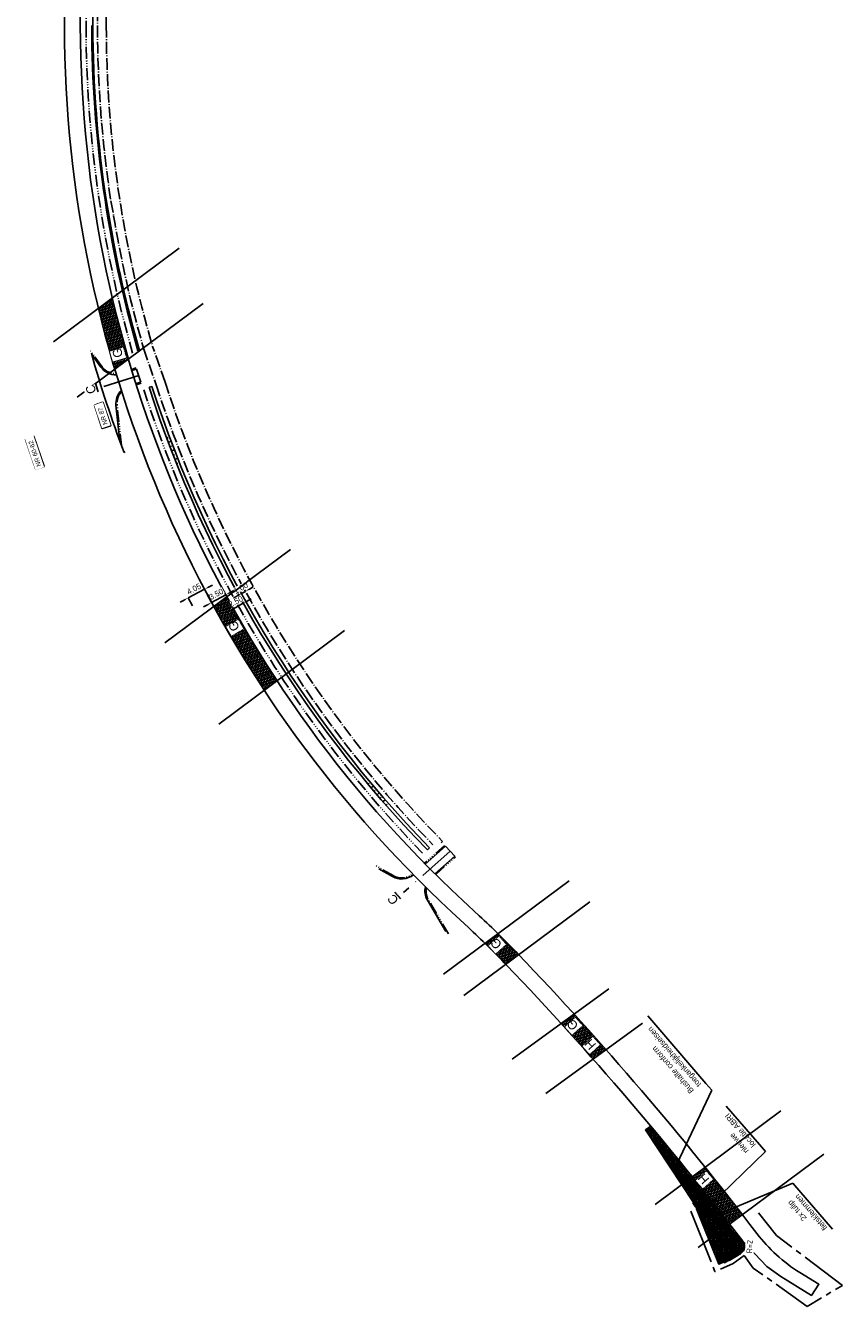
# Model space of a CAD drawing. Header units: metres. Extents: x 121793 to 127505, y 451003 to 453667.
# Tile 1 of 40: x 123477 to 123656, y 451003 to 451284. Entities that reach past the tile are written whole.
import ezdxf

# ---------------------------------------------------------------- set-up
doc = ezdxf.new("R2010")
doc.units = ezdxf.units.M
doc.header["$LTSCALE"] = 4
for name, pattern in [('DASHED2', [0.375, 0.25, -0.125]), ('ONTWERPAS', [3, 2, -0.5, 0, -0.5]), ('ontwerpbestand sloot WK$0$STREEP-3X-PUNT', [1.17, 0.65, -0.1, 0.04, -0.1, 0.04, -0.1, 0.04, -0.1]), ('ontwerpbestand sloot WK$0$STREEP-PUNT', [0.89, 0.65, -0.1, 0.04, -0.1]), ('PROFIEL', [3.9, 3, -0.3, 0.3, -0.3]), ('STREEP-4X-PUNT', [1.31, 0.65, -0.1, 0.04, -0.1, 0.04, -0.1, 0.04, -0.1, 0.04, -0.1])]:
    doc.linetypes.add(name, pattern=pattern)
for name, color, linetype in [('WEG-AS-ONTWERP', 2, 'ONTWERPAS'), ('WEG-NW-ARBI', 253, 'Continuous'), ('WEG-NW-ARCERING18', 1, 'Continuous'), ('WEG-NW-AS-ONTWERP INRITTEN', 2, 'ONTWERPAS'), ('WEG-NW-BAND-10_20', 7, 'STREEP-4X-PUNT'), ('WEG-NW-BERM', 3, 'Continuous'), ('WEG-NW-HEKWERKEN', 7, 'ontwerpbestand sloot WK$0$RASTER'), ('WEG-NW-VERHARDING', 42, 'Continuous'), ('WEG-NW-VERHARDINGSTYPE', 2, 'Continuous'), ('WEG-NW-WERKGRENS', 10, 'PROFIEL'), ('WEG-XX-BEMATING25', 7, 'Continuous'), ('WEG-XX-FREESVAK SCHEIDING', 2, 'DASHED2'), ('WEG-XX-HUISNUMMER INRIT', 7, 'Continuous'), ('WEG-XX-HULPLIJNEN', 40, 'Continuous'), ('WEG-XX-TEKST25', 7, 'Continuous'), ('WEG-XX-TEKST25 RADIUS', 7, 'Continuous')]:
    doc.layers.add(name, color=color, linetype=linetype)
doc.layers.add('WEG-NW-AANKOOPGRENS NIET PRINTEN', color=7, linetype='ontwerpbestand sloot WK$0$STREEP-PUNT', plot=False)
doc.styles.add('DIMENSIE', font='provutr.shx')
doc.styles.add('ontwerpbestand sloot WK$0$50MM-500', font='provutr.shx', dxfattribs={"height": 2.5})
doc.styles.add('ontwerpbestand sloot WK$0$DIMENSIE', font='provutr.shx')
doc.styles.add('STANDAARD', font='isocp2.shx')
doc.linetypes.add('ontwerpbestand sloot WK$0$RASTER', pattern='A,0.25,-0.25,[150,BLOK.SHX,S=0.25,R=0,X=0,Y=0],-0.25,0.25', length=1)
doc.dimstyles.new('ontwerpbestand sloot WK$0$WVV500', dxfattribs={"dimtxt": 1.25, "dimasz": 1, "dimexe": 0, "dimexo": 2, "dimgap": 0.5, "dimtad": 1, "dimzin": 0, "dimdsep": 46, "dimtxsty": 'ontwerpbestand sloot WK$0$DIMENSIE', "dimcen": 0, "dimdle": 1.25, "dimclrd": 256, "dimclre": 256, "dimclrt": 256, "dimaunit": 2, "dimadec": 0, "dimazin": 0, "dimtfac": 1, "dimtdec": 3, "dimtix": 1, "dimtmove": 2, "dimatfit": 3, "dimfxl": 0, "dimtolj": 1, "dimtzin": 0, "dimarcsym": 0})
doc.dimstyles.new('WVV500', dxfattribs={"dimtxt": 1.25, "dimasz": 1, "dimexe": 0, "dimexo": 2, "dimgap": 0.5, "dimtad": 1, "dimzin": 0, "dimdsep": 46, "dimtxsty": 'DIMENSIE', "dimcen": 0, "dimdle": 1.25, "dimclrd": 256, "dimclre": 256, "dimclrt": 256, "dimaunit": 2, "dimadec": 0, "dimazin": 0, "dimtfac": 1, "dimtdec": 3, "dimtix": 1, "dimtmove": 2, "dimatfit": 3, "dimfxl": 0, "dimtolj": 1, "dimtzin": 0, "dimarcsym": 0})

# ---------------------------------------------------------------- blocks, each defined once
blk = doc.blocks.new('*D7')
at = {"layer": 'WEG-XX-BEMATING25', "linetype": 'Continuous', "lineweight": -2, "transparency": 16777216}
for p, q in [((123523.73, 451161.55), (123524.71, 451159.81)), ((123522.96, 451158.83), (123522.09, 451158.34)), ((123522.86, 451161.06), (123523.84, 451159.32)), ((123524.71, 451159.81), (123523.84, 451159.32)), ((123525.58, 451160.29), (123526.45, 451160.78))]:
    blk.add_line(p, q, dxfattribs=at)
at = {"layer": 'WEG-XX-BEMATING25', "linetype": 'Continuous', "transparency": 16777216}
for points in [[(123522.88, 451158.97), (123523.05, 451158.68), (123523.84, 451159.32)], [(123525.5, 451160.44), (123525.66, 451160.15), (123524.71, 451159.81)]]:
    blk.add_solid(points, dxfattribs=at)
at = {"layer": 'WEG-XX-BEMATING25', "linetype": 'Continuous', "transparency": 16777216, "insert": (123523.72, 451160.54), "char_height": 1.25, "attachment_point": 5, "rotation": 29.2958, "style": 'ontwerpbestand sloot WK$0$DIMENSIE', "bg_fill": 3, "box_fill_scale": 1.1, "bg_fill_color": 256, "bg_fill_true_color": 13158600, "bg_fill_transparency": 0}
blk.add_mtext('\\A1;1.00', dxfattribs=at)
at = {"layer": 'Defpoints', "color": 0, "linetype": 'Continuous', "transparency": 16777216}
for p in [(123523.84, 451159.32), (123523.84, 451159.32), (123524.71, 451159.81)]:
    blk.add_point(p, dxfattribs=at)
blk = doc.blocks.new('*D8')
at = {"layer": 'WEG-XX-BEMATING25', "linetype": 'Continuous', "lineweight": -2, "transparency": 16777216}
for p, q in [((123523.28, 451158.94), (123524.26, 451157.2)), ((123521.21, 451155.49), (123520.33, 451155)), ((123521.1, 451157.72), (123522.08, 451155.97)), ((123524.26, 451157.2), (123522.08, 451155.97)), ((123525.13, 451157.69), (123526, 451158.18))]:
    blk.add_line(p, q, dxfattribs=at)
at = {"layer": 'WEG-XX-BEMATING25', "linetype": 'Continuous', "transparency": 16777216}
for points in [[(123521.12, 451155.63), (123521.29, 451155.34), (123522.08, 451155.97)], [(123525.05, 451157.83), (123525.21, 451157.54), (123524.26, 451157.2)]]:
    blk.add_solid(points, dxfattribs=at)
at = {"layer": 'WEG-XX-BEMATING25', "linetype": 'Continuous', "transparency": 16777216, "insert": (123522.61, 451157.58), "char_height": 1.25, "attachment_point": 5, "rotation": 29.2958, "style": 'ontwerpbestand sloot WK$0$DIMENSIE', "bg_fill": 3, "box_fill_scale": 1.1, "bg_fill_color": 256, "bg_fill_true_color": 13158600, "bg_fill_transparency": 0}
blk.add_mtext('\\A1;2.50', dxfattribs=at)
at = {"layer": 'Defpoints', "color": 0, "linetype": 'Continuous', "transparency": 16777216}
for p in [(123522.08, 451155.97), (123522.08, 451155.97), (123524.26, 451157.2)]:
    blk.add_point(p, dxfattribs=at)
blk = doc.blocks.new('*D9')
at = {"layer": 'WEG-XX-BEMATING25', "linetype": 'Continuous', "lineweight": -2, "transparency": 16777216}
for p, q in [((123516.36, 451159.12), (123517.31, 451157.36)), ((123520.39, 451159.03), (123517.31, 451157.36)), ((123519.43, 451160.79), (123520.39, 451159.03)), ((123521.27, 451159.51), (123522.15, 451159.99)), ((123516.44, 451156.88), (123515.56, 451156.4))]:
    blk.add_line(p, q, dxfattribs=at)
at = {"layer": 'WEG-XX-BEMATING25', "linetype": 'Continuous', "transparency": 16777216}
for points in [[(123521.19, 451159.65), (123521.35, 451159.36), (123520.39, 451159.03)], [(123516.36, 451157.03), (123516.52, 451156.73), (123517.31, 451157.36)]]:
    blk.add_solid(points, dxfattribs=at)
at = {"layer": 'WEG-XX-BEMATING25', "linetype": 'Continuous', "transparency": 16777216, "insert": (123518.31, 451159.2), "char_height": 1.25, "attachment_point": 5, "rotation": 28.5337, "style": 'ontwerpbestand sloot WK$0$DIMENSIE', "bg_fill": 3, "box_fill_scale": 1.1, "bg_fill_color": 256, "bg_fill_true_color": 13158600, "bg_fill_transparency": 0}
blk.add_mtext('\\A1;3.50', dxfattribs=at)
at = {"layer": 'Defpoints', "color": 0, "linetype": 'Continuous', "transparency": 16777216}
for p in [(123520.39, 451159.03), (123517.31, 451157.36), (123517.31, 451157.36)]:
    blk.add_point(p, dxfattribs=at)
blk = doc.blocks.new('*D10')
at = {"layer": 'Defpoints', "linetype": 'Continuous', "lineweight": -2, "transparency": 16777216}
for p, q in [((123516.64, 451160.74), (123517.52, 451161.2)), ((123515.75, 451160.27), (123512.17, 451158.38)), ((123513.11, 451156.61), (123512.17, 451158.38)), ((123516.69, 451158.5), (123515.75, 451160.27)), ((123511.29, 451157.91), (123510.4, 451157.45))]:
    blk.add_line(p, q, dxfattribs=at)
at = {"layer": 'Defpoints', "color": 0, "linetype": 'Continuous', "transparency": 16777216}
for p in [(123512.17, 451158.38), (123512.17, 451158.38), (123515.75, 451160.27)]:
    blk.add_point(p, dxfattribs=at)
at = {"layer": 'Defpoints', "linetype": 'Continuous', "transparency": 16777216}
for points in [[(123511.21, 451158.06), (123511.37, 451157.77), (123512.17, 451158.38)], [(123516.56, 451160.88), (123516.72, 451160.59), (123515.75, 451160.27)]]:
    blk.add_solid(points, dxfattribs=at)
at = {"layer": 'Defpoints', "linetype": 'Continuous', "transparency": 16777216, "insert": (123513.43, 451160.34), "char_height": 1.25, "attachment_point": 5, "rotation": 27.822, "style": 'ontwerpbestand sloot WK$0$DIMENSIE'}
blk.add_mtext('\\A1;4.05', dxfattribs=at)

msp = doc.modelspace()

# ---------------------------------------------------------------- hatches: boundary and pattern name
at = {"layer": 'WEG-NW-ARBI'}
h = msp.add_hatch(color=256, dxfattribs=at)
h.dxf.hatch_style = 1
h.paths.add_polyline_path([(123627.017, 451025.127), (123625.36, 451027.234), (123624.178, 451026.314), (123625.84, 451024.201)])
at = {"layer": 'WEG-NW-ARCERING18'}
h = msp.add_hatch(dxfattribs=at)
h.set_pattern_fill('NET3', color=256, scale=0.2, angle=257.6794, style=0)
h.set_pattern_definition([(257.6794, (123492.4715, 451208.5008), (0.620375, -0.135497), []), (317.6794, (123492.4715, 451208.5008), (0.427532, 0.469512), []), (17.6794, (123492.4715, 451208.5008), (-0.192843, 0.60501), [])])
h.paths.add_polyline_path([(123495.528, 451224.118), (123492.472, 451221.848, 0.0129972), (123496.071, 451208.501), (123499.064, 451210.724, -0.0131981)])
h = msp.add_hatch(dxfattribs=at)
h.set_pattern_fill('NET3', color=256, scale=0.2, angle=257.6794, style=0)
h.set_pattern_definition([(257.6794, (123577.258, 451071.37307), (0.620375, -0.135497), []), (317.6794, (123577.258, 451071.37307), (0.427532, 0.469512), []), (17.6794, (123577.258, 451071.37307), (-0.192843, 0.60501), [])])
edge = h.paths.add_edge_path()
edge.add_line((123581.828, 451078.076), (123584.66, 451080.179))
edge.add_arc((123067.359, 450585.002), 716.101, 43.748231, 43.76269)
edge.add_arc((123437.565, 450939.554), 203.5, 43.76269, 45.53828)
edge.add_line((123580.103, 451084.796), (123577.258, 451082.683))
edge.add_arc((123437.565, 450939.554), 200, 43.83696, 45.69605, ccw=False)
h = msp.add_hatch(dxfattribs=at)
h.set_pattern_fill('NET3', color=256, scale=0.2, angle=257.6794, style=0)
h.set_pattern_definition([(257.6794, (123593.9624, 451057.2844), (0.620375, -0.135497), []), (317.6794, (123593.9624, 451057.2844), (0.427532, 0.469512), []), (17.6794, (123593.9624, 451057.2844), (-0.192843, 0.60501), [])])
h.paths.add_polyline_path([(123596.816, 451067.159), (123593.962, 451065.091, -0.0018521), (123597.514, 451061.166), (123600.122, 451063.504, 0.0017205)])
h.paths.add_polyline_path([(123603.824, 451059.349, 0.0019428), (123600.122, 451063.504), (123597.514, 451061.166, -0.0018191), (123600.974, 451057.284)])
h = msp.add_hatch(dxfattribs=at)
h.set_pattern_fill('NET3', color=256, scale=0.2, angle=257.6794, style=0)
h.set_pattern_definition([(257.6794, (123622.73156, 451021.1161), (0.620375, -0.135497), []), (317.6794, (123622.73156, 451021.1161), (0.427532, 0.469512), []), (17.6794, (123622.73156, 451021.1161), (-0.192843, 0.60501), [])])
h.paths.add_polyline_path([(123625.545, 451033.587), (123622.732, 451031.497, -0.0046264), (123630.922, 451021.116), (123633.733, 451023.204, 0.0046165)])

# ---------------------------------------------------------------- linework, layer by layer
at = {"layer": 'WEG-AS-ONTWERP'}
msp.add_lwpolyline([(123569.59, 451102.882), (123559.383, 451093.785)], dxfattribs=at)
at = {"layer": 'WEG-NW-AANKOOPGRENS NIET PRINTEN'}
msp.add_line((123502.421, 451212.899), (123505.162, 451205.048), dxfattribs=at)
at = {"layer": 'WEG-NW-AANKOOPGRENS NIET PRINTEN', "flags": 128}
msp.add_lwpolyline([(123492.164, 451326.546), (123492.262, 451283.8, 0.0373033), (123495.223, 451245.366)], format="xyb", dxfattribs=at)
msp.add_lwpolyline([(123495.223, 451245.366), (123495.818, 451242.135)], dxfattribs=at)
at = {"layer": 'WEG-NW-AANKOOPGRENS NIET PRINTEN'}
for centre, radius, start, end in [((123750.96, 451284.396), 258.618, 189.40496, 196.04903), ((123750.962, 451284.396), 258.29, 197.89092, 224.21234)]:
    msp.add_arc(centre, radius, start, end, dxfattribs=at)
at = {"layer": 'WEG-NW-ARBI', "flags": 128}
msp.add_lwpolyline([(123627.017, 451025.127), (123625.84, 451024.201), (123624.178, 451026.314), (123625.36, 451027.234), (123627.018, 451025.126)], dxfattribs=at)
at = {"layer": 'WEG-NW-AS-ONTWERP INRITTEN'}
msp.add_lwpolyline([(123501.309, 451207.095), (123493.151, 451204.538)], dxfattribs=at)
at = {"layer": 'WEG-NW-BAND-10_20'}
for points in [[(123496.362, 451207.53, -0.2474806), (123493.228, 451209.083), (123490.745, 451212.519)], [(123500.785, 451208.765), (123499.744, 451208.439, -0.3228228)], [(123497.528, 451191.757), (123496.581, 451200.62, -0.2193044), (123497.584, 451203.594)], [(123568.406, 451104.137), (123563.999, 451100.209, -0.3228228)], [(123561.382, 451097.878, -0.3138231), (123557.113, 451097.505), (123553.367, 451099.655)], [(123569.266, 451084.724), (123564.84, 451092.266, -0.1818451), (123564.391, 451094.868)]]:
    msp.add_lwpolyline(points, format="xyb", dxfattribs=at)
for points in [[(123500.779, 451205.095), (123501.833, 451205.426)], [(123566.458, 451097.746), (123570.791, 451101.608)]]:
    msp.add_lwpolyline(points, dxfattribs=at)
at = {"layer": 'WEG-NW-BERM', "linetype": 'ontwerpbestand sloot WK$0$STREEP-3X-PUNT'}
msp.add_line((123489.318, 451476.743), (123489.762, 451283.794), dxfattribs=at)
at = {"layer": 'WEG-NW-BERM'}
for p, q in [((123498.331, 451223.144), (123498.491, 451223.186)), ((123498.569, 451222.173), (123498.888, 451222.257)), ((123498.81, 451221.202), (123498.969, 451221.244)), ((123499.057, 451220.233), (123499.374, 451220.317)), ((123499.311, 451219.266), (123499.463, 451219.306)), ((123499.565, 451218.299), (123499.875, 451218.38)), ((123499.82, 451217.332), (123499.972, 451217.372)), ((123501.46, 451212.623), (123501.143, 451212.531)), ((123503.582, 451204.538), (123504.21, 451204.741)), ((123507.45, 451193.398), (123507.766, 451193.521)), ((123507.814, 451192.466), (123508.425, 451192.705)), ((123508.178, 451191.535), (123508.473, 451191.65)), ((123508.541, 451190.603), (123509.139, 451190.837)), ((123508.905, 451189.672), (123509.195, 451189.785)), ((123509.268, 451188.74), (123509.868, 451188.974)), ((123509.632, 451187.809), (123509.931, 451187.925)), ((123551.647, 451117.52), (123551.896, 451117.737)), ((123552.291, 451116.754), (123552.788, 451117.188)), ((123552.937, 451115.991), (123553.186, 451116.208)), ((123553.587, 451115.231), (123554.084, 451115.665)), ((123554.245, 451114.477), (123554.487, 451114.689)), ((123554.902, 451113.724), (123555.391, 451114.151)), ((123555.56, 451112.971), (123555.8, 451113.181)), ((123564.64, 451103.128), (123565.109, 451103.592))]:
    msp.add_line(p, q, dxfattribs=at)
at = {"layer": 'WEG-NW-BERM', "flags": 128}
msp.add_lwpolyline([(123490.918, 451324.841), (123491.171, 451323.434), (123491.262, 451283.798, 0.0373033), (123494.234, 451245.215)], format="xyb", dxfattribs=at)
msp.add_lwpolyline([(123494.234, 451245.215), (123494.831, 451241.972)], dxfattribs=at)
at = {"layer": 'WEG-NW-BERM', "linetype": 'ontwerpbestand sloot WK$0$STREEP-3X-PUNT'}
for start, end in [(180.13208, 196.08595), (197.92974, 224.22729)]:
    msp.add_arc((123750.962, 451284.396), 261.2, start, end, dxfattribs=at)
at = {"layer": 'WEG-NW-BERM'}
for centre, radius, start, end in [((123750.96, 451284.396), 259.948, 180.13205, 196.04903), ((123750.96, 451284.396), 259.618, 189.40496, 196.04903), ((123750.962, 451284.396), 259.95, 197.89092, 224.21234), ((123750.962, 451284.396), 259.29, 197.89092, 224.21234)]:
    msp.add_arc(centre, radius, start, end, dxfattribs=at)
at = {"layer": 'WEG-NW-HEKWERKEN', "flags": 128}
for points in [[(123626.898, 451022.617), (123628.239, 451023.644)], [(123627.681, 451021.701), (123629.022, 451022.728)]]:
    msp.add_lwpolyline(points, dxfattribs=at)
at = {"layer": 'WEG-NW-VERHARDING'}
for p, q in [((123487.457, 451741.562), (123488.512, 451283.791)), ((123498.372, 451190.369), (123498.095, 451190.246)), ((123572.405, 451092.048), (123576.015, 451088.698))]:
    msp.add_line(p, q, dxfattribs=at)
for points in [[(123496.437, 451207.282, -0.2520367), (123493.025, 451208.936), (123491.012, 451211.723)], [(123500.86, 451208.527), (123499.816, 451208.199, -0.3228228)], [(123497.174, 451192.714), (123496.332, 451200.593, -0.2283026), (123497.498, 451203.863)], [(123568.572, 451103.95), (123564.175, 451100.031, -0.3228228)], [(123561.558, 451097.7, -0.3152405), (123556.988, 451097.289), (123554.003, 451099.002)], [(123568.642, 451085.293), (123564.625, 451092.14, -0.1925112), (123564.18, 451095.076)], [(123636.904, 451019.075, 0.0913381), (123646.291, 451010.548), (123650.492, 451007.942), (123648.849, 451005.495), (123642.125, 451009.637), (123639.082, 451011.815), (123633.793, 451017.382, -4.3914897)], [(123629.691, 451012.861), (123629.785, 451012.676, 0.0268944), (123632.779, 451014.293, 0.0476675), (123633.732, 451015.053, 0.3809658), (123633.793, 451017.382, -0.5276003)]]:
    msp.add_lwpolyline(points, format="xyb", dxfattribs=at)
for points in [[(123500.86, 451208.527), (123501.758, 451205.664)], [(123500.704, 451205.334), (123501.758, 451205.664)], [(123566.28, 451097.922), (123570.624, 451101.795)], [(123613.636, 451042.579), (123612.456, 451041.759), (123612.594, 451041.551)]]:
    msp.add_lwpolyline(points, dxfattribs=at)
at = {"layer": 'WEG-NW-VERHARDING', "linetype": 'Continuous', "flags": 128}
msp.add_lwpolyline([(123568.572, 451103.95), (123570.624, 451101.795)], dxfattribs=at)
at = {"layer": 'WEG-NW-VERHARDING'}
for centre, radius, start, end in [((123750.962, 451284.396), 262.45, 180.13208, 227.12949), ((123750.962, 451284.396), 262.45, 180.13208, 227.12949), ((123740.313, 451282.039), 259.028, 195.69347, 200.75506), ((123437.565, 450939.554), 203.5, 43.76269, 47.12949), ((123067.359, 450585.002), 716.101, 37.31248, 43.76269)]:
    msp.add_arc(centre, radius, start, end, dxfattribs=at)
at = {"layer": 'WEG-NW-WERKGRENS', "flags": 128}
msp.add_lwpolyline([(123622.424, 451023.982), (123627.705, 451010.718), (123631.716, 451012.533), (123634.139, 451014.263), (123636.113, 451011.498), (123647.922, 451003.102), (123655.651, 451007.684), (123641.202, 451018.604), (123637.214, 451023.603)], dxfattribs=at)
at = {"layer": 'WEG-XX-FREESVAK SCHEIDING', "flags": 128}
msp.add_lwpolyline([(123597.848, 451060.793), (123600.456, 451063.132)], dxfattribs=at)
at = {"layer": 'WEG-XX-HUISNUMMER INRIT'}
for points in [[(123491.599, 451200.631), (123493.434, 451201.251), (123495.172, 451196.106), (123493.33, 451195.484), (123491.599, 451200.631)], [(123476.51, 451193.156), (123478.345, 451193.775), (123480.56, 451187.208), (123478.719, 451186.587), (123476.51, 451193.156)]]:
    msp.add_lwpolyline(points, dxfattribs=at)
at = {"layer": 'WEG-XX-HULPLIJNEN', "flags": 128}
for points in [[(123482.601, 451214.518), (123510.186, 451235.003)], [(123487.843, 451202.391), (123515.428, 451222.875)], [(123518.895, 451130.727), (123546.48, 451151.212)], [(123568.13, 451075.904), (123595.715, 451096.389)], [(123572.652, 451071.262), (123600.237, 451091.747)], [(123604.411, 451072.661), (123583.192, 451057.288)], [(123590.608, 451049.774), (123611.826, 451065.147)], [(123614.598, 451025.458), (123642.183, 451045.942)], [(123624.015, 451015.987), (123651.6, 451036.472)]]:
    msp.add_lwpolyline(points, dxfattribs=at)

# ---------------------------------------------------------------- texts
at = {"layer": 'WEG-XX-TEKST25', "char_height": 1.25, "rotation": 130.76753, "style": 'STANDAARD'}
for s, insert, attachment_point in [('{\\Fprovutr|c0;Bushalte conform ^Jtoegankelijkheidseisen}', (123625.015, 451052.035), 7), ('{\\Fprovutr|c0;nieuwe \\Plocatie ABRI}', (123636.74, 451038.609), 7), ('{\\Fprovutr|c0;2x tulip ^Jfietsklemmen}', (123646.018, 451027.867), 9)]:
    msp.add_mtext(s, dxfattribs=dict(at, insert=insert, attachment_point=attachment_point))

# ---------------------------------------------------------------- next in the draw order: texts
at = {"layer": 'WEG-XX-HUISNUMMER INRIT', "char_height": 1, "attachment_point": 1, "rotation": 108.65601, "style": 'ontwerpbestand sloot WK$0$50MM-500', "bg_fill": 2}
for s, insert, width in [('NR 87', (123493.579, 451196.206), 4.34494), ('NR 60-62', (123478.993, 451187.035), 6.92107)]:
    msp.add_mtext(s, dxfattribs=dict(at, insert=insert, width=width))

# ---------------------------------------------------------------- next in the draw order: dimensions: what is measured, and where the dimension line sits
at = {"layer": 'WEG-XX-BEMATING25', "linetype": 'Continuous'}
dim = msp.add_aligned_dim(p1=(123524.708, 451159.805), p2=(123523.836, 451159.316), distance=0, dimstyle='ontwerpbestand sloot WK$0$WVV500', override={"dimtfill": 1}, dxfattribs=at)
dim.commit()
dim.dimension.update_dxf_attribs({"geometry": '*D7', "text_midpoint": (123523.721, 451160.542)})

# ---------------------------------------------------------------- next in the draw order: dimensions: what is measured, and where the dimension line sits
dim = msp.add_aligned_dim(p1=(123524.258, 451157.198), p2=(123522.078, 451155.975), distance=0, dimstyle='ontwerpbestand sloot WK$0$WVV500', override={"dimtfill": 1}, dxfattribs=at)
dim.commit()
dim.dimension.update_dxf_attribs({"geometry": '*D8', "text_midpoint": (123522.609, 451157.582)})

# ---------------------------------------------------------------- next in the draw order: dimensions: what is measured, and where the dimension line sits
dim = msp.add_aligned_dim(p1=(123520.39, 451159.03), p2=(123517.315, 451157.358), distance=0, dimstyle='ontwerpbestand sloot WK$0$WVV500', override={"dimtfill": 1}, dxfattribs=at)
dim.commit()
dim.dimension.update_dxf_attribs({"geometry": '*D9', "text_midpoint": (123518.307, 451159.198)})

# ---------------------------------------------------------------- next in the draw order: hatches: boundary and pattern name
at = {"layer": 'WEG-NW-ARCERING18'}
h = msp.add_hatch(dxfattribs=at)
h.set_pattern_fill('NET3', color=256, scale=0.2, angle=257.6794, style=0)
h.set_pattern_definition([(257.6794, (123517.77885, 451149.0975), (0.620375, -0.135497), []), (317.6794, (123517.77885, 451149.0975), (0.427532, 0.469512), []), (17.6794, (123517.77885, 451149.0975), (-0.192843, 0.60501), [])])
h.paths.add_polyline_path([(123525.013, 451150.878), (123521.999, 451149.097, 0.0121656), (123528.852, 451138.121), (123531.666, 451140.211, -0.0119774)])
h.paths.add_polyline_path([(123520.616, 451158.616), (123517.779, 451156.509, 0.0080179), (123521.999, 451149.097), (123525.013, 451150.878, -0.008478)])

# ---------------------------------------------------------------- next in the draw order: linework, layer by layer
at = {"layer": 'WEG-NW-VERHARDING'}
msp.add_lwpolyline([(123483.957, 451741.554), (123485.012, 451283.783, 0.2079885), (123570.024, 451089.483), (123573.634, 451086.132, -0.0146915), (123582.007, 451077.888, -0.027885), (123633.793, 451017.382)], format="xyb", dxfattribs=at)
at = {"layer": 'WEG-XX-HULPLIJNEN', "flags": 128}
msp.add_lwpolyline([(123507.039, 451148.533), (123534.623, 451169.018)], dxfattribs=at)

# ---------------------------------------------------------------- next in the draw order: dimensions: what is measured, and where the dimension line sits
at = {"layer": 'Defpoints', "linetype": 'Continuous'}
dim = msp.add_aligned_dim(p1=(123515.755, 451160.271), p2=(123512.173, 451158.38), distance=0, dimstyle='ontwerpbestand sloot WK$0$WVV500', dxfattribs=at)
dim.commit()
dim.dimension.update_dxf_attribs({"geometry": '*D10', "text_midpoint": (123513.431, 451160.335)})

# ---------------------------------------------------------------- next in the draw order: texts
at = {"layer": 'WEG-NW-AS-ONTWERP INRITTEN', "char_height": 2, "width": 1.28013, "attachment_point": 1, "style": 'ontwerpbestand sloot WK$0$50MM-500', "bg_fill": 3, "box_fill_scale": 1.25, "bg_fill_color": 256, "bg_fill_transparency": 0}
for insert, rotation in [((123490.14, 451202.855), 107.06816), ((123556.923, 451090.874), 129.88779)]:
    msp.add_mtext('{\\LC}', dxfattribs=dict(at, insert=insert, rotation=rotation))
at = {"layer": 'WEG-NW-VERHARDINGSTYPE', "char_height": 2, "width": 1.28013, "attachment_point": 1, "style": 'ontwerpbestand sloot WK$0$50MM-500', "bg_fill": 3, "box_fill_scale": 1.25, "bg_fill_color": 256, "bg_fill_transparency": 0}
for s, insert, rotation in [('G', (123496, 451210.8), 106.55216), ('G', (123521.854, 451150.78), 120.55824), ('G', (123579.639, 451081.147), 131.84254), ('G', (123596.389, 451063.349), 131.84254), ('H', (123600.243, 451059.137), 131.84254), ('H', (123625.08, 451029.674), 131.84254)]:
    msp.add_mtext(s, dxfattribs=dict(at, insert=insert, rotation=rotation))

# ---------------------------------------------------------------- next in the draw order: hatches: boundary and pattern name
at = {"layer": 'WEG-NW-ARCERING18'}
h = msp.add_hatch(dxfattribs=at)
h.set_pattern_fill('AR-B88', color=256, scale=0.003, angle=39.1223, style=0)
h.paths.add_polyline_path([(123627.017, 451025.127), (123625.84, 451024.201), (123624.178, 451026.314), (123625.36, 451027.234)])
edge = h.paths.add_edge_path()
edge.add_line((123613.591, 451042.244), (123612.594, 451041.551))
edge.add_line((123612.594, 451041.551), (123623.011, 451025.876))
edge.add_line((123623.011, 451025.876), (123622.865, 451025.773))
edge.add_line((123622.865, 451025.773), (123623.436, 451024.95))
edge.add_arc((123621, 451023.26), 2.965, 25.03017, 34.75304, ccw=False)
edge.add_line((123623.686, 451024.514), (123628.519, 451012.377))
edge.add_line((123628.519, 451012.377), (123629.691, 451012.861))
edge.add_arc((123604.124, 451062.303), 55.661, 297.3441, 300.82463)
edge.add_arc((123629.279, 451019.66), 6.157, 303.14698, 313.97225)
edge.add_arc((123632.456, 451016.252), 1.501, 317.01275, 400.43787)
edge.add_arc((123065.857, 450583.716), 714.325, 37.364205, 39.933903)

# ---------------------------------------------------------------- next in the draw order: linework, layer by layer
at = {"layer": 'WEG-NW-AANKOOPGRENS NIET PRINTEN'}
msp.add_lwpolyline([(123567.649, 451104.689), (123567.967, 451105.003, -0.1163218), (123507.094, 451205.672), (123504.377, 451213.478, -0.0719358), (123494.212, 451283.803), (123494.119, 451324.458), (123495.466, 451334.462), (123495.4, 451363.087), (123495.61, 451363.088), (123495.347, 451476.757), (123495.45, 451484.318), (123495.27, 451562.318), (123494.965, 451568.926), (123494.907, 451594.187), (123494.907, 451594.188), (123494.707, 451698.222), (123494.657, 451720.041), (123492.637, 451720.037), (123492.587, 451741.574, 0.0701035), (123485.754, 451789.272)], format="xyb", dxfattribs=at)
at = {"layer": 'WEG-NW-BAND-10_20'}
msp.add_lwpolyline([(123629.691, 451012.861, 0.0151879), (123632.645, 451014.504, 0.0472693), (123633.554, 451015.228, 0.3809888), (123633.598, 451017.225, 0.0112129), (123613.591, 451042.244), (123612.594, 451041.551)], format="xyb", dxfattribs=at)
at = {"layer": 'WEG-NW-VERHARDING'}
msp.add_lwpolyline([(123612.594, 451041.551), (123623.011, 451025.876), (123622.865, 451025.773), (123623.436, 451024.95, -0.0424495), (123623.686, 451024.514), (123628.519, 451012.377), (123629.691, 451012.861)], format="xyb", dxfattribs=at)

# ---------------------------------------------------------------- next in the draw order: leaders
at = {"layer": 'WEG-XX-TEKST25', "annotation_type": 0, "has_hookline": 1, "horizontal_direction": (-0.652991, 0.757365, 0)}
for points, hookline_direction, text_width in [([(123618.753, 451033.065), (123627.027, 451050.469), (123625.721, 451051.983)], 0, 19.001), ([(123626.602, 451025.223), (123638.751, 451037.042), (123637.445, 451038.557)], 0, 10.625), ([(123627.663, 451022.961), (123644.764, 451030.087), (123646.07, 451028.572)], 1, 10.807)]:
    msp.add_leader(points, dimstyle='WVV500', override={"dimasz": 2}, dxfattribs=dict(at, hookline_direction=hookline_direction, text_width=text_width))

# ---------------------------------------------------------------- next in the draw order: texts
at = {"layer": 'WEG-XX-TEKST25 RADIUS', "insert": (123634.599, 451014.769), "char_height": 1.25, "width": 2.56144, "attachment_point": 1, "rotation": 87.80709, "style": 'STANDAARD', "bg_fill": 3, "box_fill_scale": 1.25, "bg_fill_color": 256, "bg_fill_transparency": 0}
msp.add_mtext('R=2', dxfattribs=at)

# ---------------------------------------------------------------- next in the draw order: hatches: boundary and pattern name
at = {"layer": 'WEG-NW-ARCERING18'}
h = msp.add_hatch(dxfattribs=at)
h.set_pattern_fill('JIS_STN_2.5', color=256, scale=0.2, angle=135, style=0)
h.paths.add_polyline_path([(123627.017, 451025.127), (123625.84, 451024.201), (123624.178, 451026.314), (123625.36, 451027.234)])
edge = h.paths.add_edge_path()
edge.add_line((123613.591, 451042.244), (123612.594, 451041.551))
edge.add_line((123612.594, 451041.551), (123623.011, 451025.876))
edge.add_line((123623.011, 451025.876), (123622.865, 451025.773))
edge.add_line((123622.865, 451025.773), (123623.436, 451024.95))
edge.add_arc((123621, 451023.26), 2.965, 25.03017, 34.75304, ccw=False)
edge.add_line((123623.686, 451024.514), (123628.519, 451012.377))
edge.add_line((123628.519, 451012.377), (123629.691, 451012.861))
edge.add_arc((123604.124, 451062.303), 55.661, 297.3441, 300.82463)
edge.add_arc((123629.279, 451019.66), 6.157, 303.14698, 313.97225)
edge.add_arc((123632.456, 451016.252), 1.501, 317.01275, 400.43787)
edge.add_arc((123065.857, 450583.716), 714.325, 37.364205, 39.933903)

doc.saveas('drawing.dxf')
